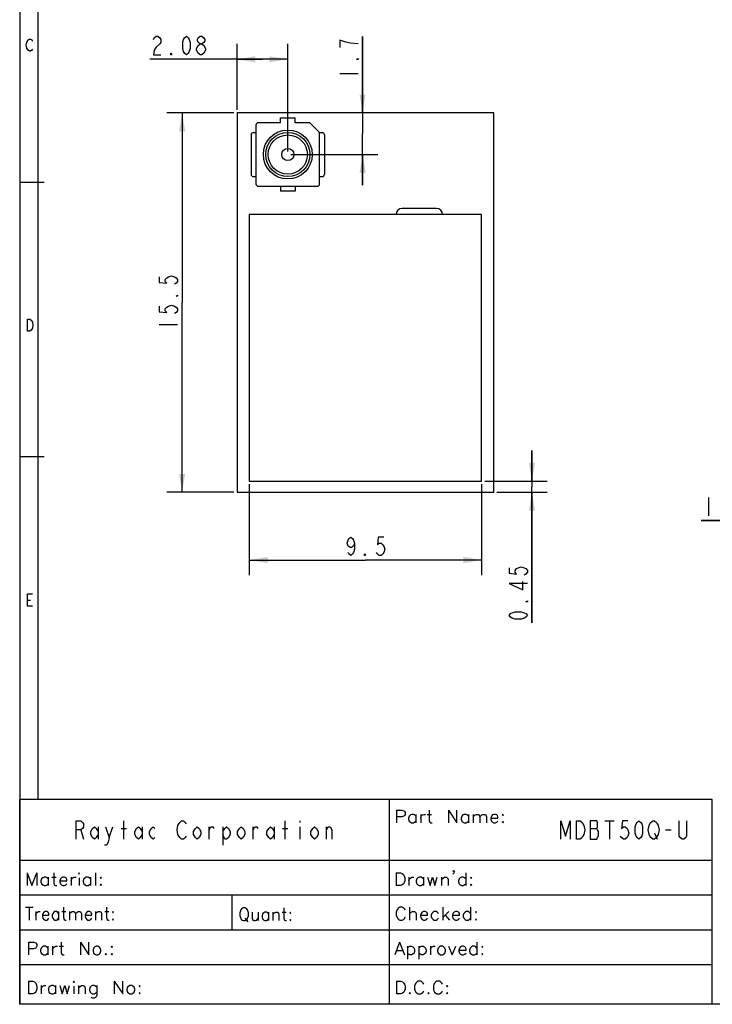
# Model space of a CAD drawing. Header units: millimetres. Extents: x 0 to 189, y 4 to 276.
# Tile 1 of 6: x 0 to 113, y 4 to 165. Entities that reach past the tile are written whole.
import ezdxf

# ---------------------------------------------------------------- set-up
doc = ezdxf.new("R2010")
doc.units = ezdxf.units.MM
doc.header["$LTSCALE"] = 19.36
doc.layers.get('0').update_dxf_attribs({"linetype": 'CONTINUOUS'})

# ---------------------------------------------------------------- blocks, each defined once
blk = doc.blocks.new('_FILLED')
at = {"color": 0, "linetype": 'ByBlock'}
blk.add_solid([(0, 0), (-1, 0.167), (-1, -0.167)], dxfattribs=at)

msp = doc.modelspace()

# ---------------------------------------------------------------- linework, layer by layer
at = {"color": 0, "linetype": 'Continuous'}
for p, q in [((0, 275.55), (0, 3.65)), ((2.98, 272.57), (2.98, 37.14)), ((1.08, 160.46), (1.18, 160.96)), ((1.18, 160.96), (1.38, 161.29)), ((1.38, 161.29), (1.58, 161.45)), ((1.58, 161.45), (1.77, 161.45)), ((1.77, 161.45), (1.97, 161.29)), ((1.97, 161.29), (2.07, 161.12)), ((21.86, 161.39), (22.01, 161.64)), ((22.01, 161.64), (22.31, 161.89)), ((22.31, 161.89), (22.61, 161.89)), ((22.61, 161.89), (22.91, 161.64)), ((22.91, 161.64), (23.06, 161.39)), ((23.06, 161.39), (23.06, 160.89)), ((26.66, 160.89), (26.81, 161.39)), ((26.81, 161.39), (26.96, 161.64)), ((26.96, 161.64), (27.26, 161.89)), ((27.26, 161.89), (27.56, 161.64)), ((27.56, 161.64), (27.71, 161.39)), ((27.71, 161.39), (27.86, 160.89)), ((29.06, 161.39), (29.21, 161.64)), ((29.06, 161.14), (29.06, 161.39)), ((29.21, 160.89), (29.06, 161.14)), ((29.21, 161.64), (29.51, 161.89)), ((29.51, 161.89), (29.81, 161.89)), ((29.81, 161.89), (30.11, 161.64)), ((30.11, 161.64), (30.26, 161.39)), ((30.26, 161.14), (30.11, 160.89)), ((30.26, 161.39), (30.26, 161.14)), ((52.34, 161.24), (52.34, 160.04)), ((53.34, 160.94), (52.34, 161.24)), ((56.09, 149.37), (56.09, 161.84)), ((56.09, 161.84), (56.09, 145.97)), ((1.18, 159.97), (1.08, 160.46)), ((1.38, 159.64), (1.18, 159.97)), ((1.58, 159.47), (1.38, 159.64)), ((1.77, 159.47), (1.58, 159.47)), ((1.97, 159.64), (1.77, 159.47)), ((2.07, 159.8), (1.97, 159.64)), ((22.01, 159.64), (21.86, 158.89)), ((22.31, 160.14), (22.01, 159.64)), ((22.91, 160.64), (22.31, 160.14)), ((23.06, 160.89), (22.91, 160.64)), ((26.66, 159.89), (26.66, 160.89)), ((26.81, 159.39), (26.66, 159.89)), ((26.96, 159.14), (26.81, 159.39)), ((27.71, 159.39), (27.56, 159.14)), ((27.86, 159.89), (27.71, 159.39)), ((27.86, 160.89), (27.86, 159.89)), ((28.91, 159.89), (29.21, 160.39)), ((28.91, 159.64), (28.91, 159.89)), ((29.21, 159.14), (28.91, 159.64)), ((29.51, 160.64), (29.21, 160.89)), ((29.21, 160.39), (29.51, 160.64)), ((29.51, 160.64), (29.81, 160.64)), ((30.11, 160.89), (29.81, 160.64)), ((29.81, 160.64), (30.11, 160.39)), ((30.11, 160.39), (30.41, 159.89)), ((30.41, 159.64), (30.11, 159.14)), ((30.41, 159.89), (30.41, 159.64)), ((35.55, 149.87), (35.55, 160.64)), ((43.85, 143.07), (43.85, 160.64)), ((54.09, 160.79), (53.34, 160.94)), ((55.34, 160.64), (54.09, 160.79)), ((39.7, 158.14), (21.26, 158.14)), ((21.86, 158.89), (23.06, 158.89)), ((24.71, 158.89), (24.71, 159.14)), ((24.71, 159.14), (24.86, 158.89)), ((24.86, 158.89), (24.71, 158.89)), ((27.26, 158.89), (26.96, 159.14)), ((27.56, 159.14), (27.26, 158.89)), ((29.51, 158.89), (29.21, 159.14)), ((29.81, 158.89), (29.51, 158.89)), ((30.11, 159.14), (29.81, 158.89)), ((35.55, 158.14), (39.7, 158.14)), ((43.85, 158.14), (39.7, 158.14)), ((55.09, 158.09), (55.34, 158.24)), ((55.34, 158.09), (55.09, 158.09)), ((55.34, 158.24), (55.34, 158.09)), ((52.34, 155.84), (55.34, 155.84)), ((35.05, 149.37), (24.07, 149.37)), ((26.57, 149.37), (26.57, 118.37)), ((35.55, 149.37), (35.55, 87.37)), ((77.55, 149.37), (35.55, 149.37)), ((42.65, 147.77), (42.65, 148.57)), ((42.65, 148.57), (45.05, 148.57)), ((45.05, 147.77), (45.05, 148.57)), ((77.55, 87.37), (77.55, 149.37)), ((38.65, 147.37), (38.65, 137.77)), ((42.65, 147.77), (39.05, 147.77)), ((47.45, 147.77), (45.05, 147.77)), ((49.05, 146.17), (47.45, 147.77)), ((37.85, 145.77), (37.85, 139.37)), ((38.25, 146.17), (38.65, 146.17)), ((49.05, 137.77), (49.05, 146.17)), ((49.05, 146.17), (49.45, 146.17)), ((49.85, 145.77), (49.85, 139.37)), ((56.09, 137.57), (56.09, 145.97)), ((44.35, 142.57), (58.59, 142.57)), ((56.09, 142.57), (56.09, 137.57)), ((38.25, 138.97), (38.65, 138.97)), ((49.05, 138.97), (49.45, 138.97)), ((3.98, 138.01), (0, 138.01)), ((39.05, 137.37), (48.65, 137.37)), ((42.65, 137.37), (42.65, 136.57)), ((45.05, 137.37), (45.05, 136.57)), ((45.05, 136.57), (42.65, 136.57)), ((68.15, 133.77), (62.55, 133.77)), ((37.55, 132.77), (37.55, 89.17)), ((75.55, 132.77), (37.55, 132.77)), ((75.55, 89.17), (75.55, 132.77)), ((22.82, 122.57), (22.82, 121.67)), ((23.82, 122.12), (24.07, 122.42)), ((24.07, 122.42), (24.32, 122.57)), ((24.32, 122.57), (24.82, 122.72)), ((24.82, 122.72), (25.32, 122.57)), ((25.32, 122.57), (25.57, 122.42)), ((25.57, 122.42), (25.82, 122.12)), ((22.82, 121.67), (24.07, 121.52)), ((23.82, 121.82), (23.82, 122.12)), ((24.07, 121.52), (23.82, 121.82)), ((25.57, 121.52), (25.32, 121.37)), ((25.82, 121.82), (25.57, 121.52)), ((25.82, 122.12), (25.82, 121.82)), ((25.57, 119.42), (25.82, 119.57)), ((25.82, 119.42), (25.57, 119.42)), ((25.82, 119.57), (25.82, 119.42)), ((22.82, 117.77), (22.82, 116.87)), ((23.82, 117.32), (24.07, 117.62)), ((24.07, 117.62), (24.32, 117.77)), ((24.32, 117.77), (24.82, 117.92)), ((24.82, 117.92), (25.32, 117.77)), ((25.32, 117.77), (25.57, 117.62)), ((25.57, 117.62), (25.82, 117.32)), ((26.57, 87.37), (26.57, 118.37)), ((22.82, 116.87), (24.07, 116.72)), ((23.82, 117.02), (23.82, 117.32)), ((24.07, 116.72), (23.82, 117.02)), ((25.57, 116.72), (25.32, 116.57)), ((25.82, 117.02), (25.57, 116.72)), ((25.82, 117.32), (25.82, 117.02)), ((1.28, 113.7), (1.28, 115.68)), ((1.28, 115.68), (1.67, 115.68)), ((1.67, 115.68), (1.87, 115.51)), ((1.87, 115.51), (2.07, 115.18)), ((2.07, 115.18), (2.17, 114.69)), ((2.17, 114.69), (2.07, 114.19)), ((22.82, 114.77), (25.82, 114.77)), ((1.67, 113.7), (1.28, 113.7)), ((1.87, 113.86), (1.67, 113.7)), ((2.07, 114.19), (1.87, 113.86)), ((83.78, 89.17), (83.78, 94.17)), ((83.78, 94.17), (83.78, 88.27)), ((3.98, 93.16), (0, 93.16)), ((37.55, 89.17), (75.55, 89.17)), ((37.55, 88.67), (37.55, 73.78)), ((75.55, 88.67), (75.55, 73.78)), ((76.05, 89.17), (86.28, 89.17)), ((35.05, 87.37), (24.07, 87.37)), ((35.55, 87.37), (77.55, 87.37)), ((78.05, 87.37), (86.28, 87.37)), ((83.78, 66.02), (83.78, 88.27)), ((83.78, 87.37), (83.78, 66.02)), ((112.66, 86.51), (112.66, 83.51)), ((126.11, 82.76), (111.46, 82.76)), ((111.46, 82.76), (128.51, 82.76)), ((53.55, 79.03), (53.7, 79.53)), ((53.7, 78.53), (53.55, 79.03)), ((53.7, 79.53), (53.85, 79.78)), ((53.85, 79.78), (54.15, 80.03)), ((54.15, 80.03), (54.45, 79.78)), ((54.45, 79.78), (54.6, 79.53)), ((54.6, 79.53), (54.75, 79.03)), ((54.75, 79.03), (54.6, 78.53)), ((54.75, 79.03), (54.75, 78.03)), ((58.65, 80.03), (58.5, 78.78)), ((58.5, 78.78), (58.8, 79.03)), ((59.55, 80.03), (58.65, 80.03)), ((58.8, 79.03), (59.1, 79.03)), ((59.1, 79.03), (59.4, 78.78)), ((54.15, 78.28), (53.7, 78.53)), ((53.85, 77.28), (53.7, 77.53)), ((54.15, 77.03), (53.85, 77.28)), ((54.6, 78.53), (54.15, 78.28)), ((54.45, 77.28), (54.15, 77.03)), ((54.6, 77.53), (54.45, 77.28)), ((54.75, 78.03), (54.6, 77.53)), ((56.4, 77.03), (56.4, 77.28)), ((56.4, 77.28), (56.55, 77.03)), ((58.5, 77.28), (58.35, 77.53)), ((58.8, 77.03), (58.5, 77.28)), ((59.4, 77.28), (59.1, 77.03)), ((59.4, 78.78), (59.55, 78.53)), ((59.55, 77.53), (59.4, 77.28)), ((59.55, 78.53), (59.7, 78.03)), ((59.7, 78.03), (59.55, 77.53)), ((37.55, 76.28), (56.55, 76.28)), ((56.55, 77.03), (56.4, 77.03)), ((75.55, 76.28), (56.55, 76.28)), ((59.1, 77.03), (58.8, 77.03)), ((80.03, 75.02), (80.03, 74.12)), ((80.03, 74.12), (81.28, 73.97)), ((81.03, 74.57), (81.28, 74.87)), ((81.03, 74.27), (81.03, 74.57)), ((81.28, 73.97), (81.03, 74.27)), ((81.28, 74.87), (81.53, 75.02)), ((81.53, 75.02), (82.03, 75.17)), ((82.03, 75.17), (82.53, 75.02)), ((82.53, 75.02), (82.78, 74.87)), ((82.78, 74.87), (83.03, 74.57)), ((83.03, 74.27), (82.78, 73.97)), ((83.03, 74.57), (83.03, 74.27)), ((83.03, 72.47), (80.03, 72.47)), ((80.03, 72.47), (82.28, 71.42)), ((82.28, 71.42), (82.28, 72.77)), ((82.78, 73.97), (82.53, 73.82)), ((1.28, 68.75), (1.28, 70.73)), ((1.28, 70.73), (2.07, 70.73)), ((1.28, 69.74), (1.77, 69.74)), ((82.78, 69.47), (83.03, 69.62)), ((83.03, 69.47), (82.78, 69.47)), ((83.03, 69.62), (83.03, 69.47)), ((2.07, 68.75), (1.28, 68.75)), ((80.28, 67.52), (80.53, 67.67)), ((80.53, 67.67), (81.03, 67.82)), ((81.03, 67.82), (82.03, 67.82)), ((82.03, 67.82), (82.53, 67.67)), ((82.53, 67.67), (82.78, 67.52)), ((80.03, 67.22), (80.28, 67.52)), ((80.28, 66.92), (80.03, 67.22)), ((80.53, 66.77), (80.28, 66.92)), ((81.03, 66.62), (80.53, 66.77)), ((82.03, 66.62), (81.03, 66.62)), ((82.53, 66.77), (82.03, 66.62)), ((82.78, 66.92), (82.53, 66.77)), ((82.78, 67.52), (83.03, 67.22)), ((83.03, 67.22), (82.78, 66.92)), ((113.28, 37.13), (0, 37.13)), ((0, 3.65), (0, 37.13)), ((60.46, 3.65), (60.46, 37.13)), ((113.28, 3.65), (113.28, 37.13)), ((61.63, 35.39), (62.52, 35.39)), ((61.63, 35.39), (61.63, 33.31)), ((62.52, 34.3), (61.63, 34.3)), ((62.52, 35.39), (62.82, 35.29)), ((62.82, 34.4), (62.52, 34.3)), ((62.82, 35.29), (62.92, 35.19)), ((62.92, 34.5), (62.82, 34.4)), ((62.92, 35.19), (63.02, 34.99)), ((63.02, 34.69), (62.92, 34.5)), ((63.02, 34.99), (63.02, 34.69)), ((63.71, 34.4), (63.61, 34.1)), ((63.61, 34.1), (63.61, 33.9)), ((63.61, 33.9), (63.71, 33.61)), ((63.91, 34.6), (63.71, 34.4)), ((64.1, 34.69), (63.91, 34.6)), ((64.4, 34.69), (64.1, 34.69)), ((64.6, 34.6), (64.4, 34.69)), ((64.8, 34.4), (64.6, 34.6)), ((64.8, 34.69), (64.8, 33.31)), ((65.59, 34.69), (65.59, 33.31)), ((65.59, 34.1), (65.68, 34.4)), ((65.68, 34.4), (65.88, 34.6)), ((65.88, 34.6), (66.08, 34.69)), ((66.08, 34.69), (66.37, 34.69)), ((66.67, 34.69), (67.36, 34.69)), ((66.97, 35.39), (66.97, 33.71)), ((70.13, 35.39), (71.51, 33.31)), ((70.13, 35.39), (70.13, 33.31)), ((71.51, 33.31), (71.51, 35.39)), ((72.31, 34.4), (72.21, 34.1)), ((72.21, 34.1), (72.21, 33.9)), ((72.21, 33.9), (72.31, 33.61)), ((72.5, 34.6), (72.31, 34.4)), ((72.7, 34.69), (72.5, 34.6)), ((73, 34.69), (72.7, 34.69)), ((73.2, 34.6), (73, 34.69)), ((73.39, 34.4), (73.2, 34.6)), ((73.39, 34.69), (73.39, 33.31)), ((74.18, 34.69), (74.18, 33.31)), ((74.18, 34.3), (74.48, 34.6)), ((74.48, 34.6), (74.68, 34.69)), ((74.68, 34.69), (74.97, 34.69)), ((74.97, 34.69), (75.17, 34.6)), ((75.17, 34.6), (75.27, 34.3)), ((75.27, 34.3), (75.57, 34.6)), ((75.27, 34.3), (75.27, 33.31)), ((75.57, 34.6), (75.76, 34.69)), ((75.76, 34.69), (76.06, 34.69)), ((76.06, 34.69), (76.26, 34.6)), ((76.26, 34.6), (76.36, 34.3)), ((76.36, 34.3), (76.36, 33.31)), ((77.15, 34.4), (77.05, 34.1)), ((77.05, 34.1), (78.23, 34.1)), ((77.05, 34.1), (77.05, 33.9)), ((77.05, 33.9), (77.15, 33.61)), ((77.35, 34.6), (77.15, 34.4)), ((77.54, 34.69), (77.35, 34.6)), ((77.84, 34.69), (77.54, 34.69)), ((78.04, 34.6), (77.84, 34.69)), ((78.14, 34.5), (78.04, 34.6)), ((78.23, 34.3), (78.14, 34.5)), ((78.23, 34.1), (78.23, 34.3)), ((79.02, 34.69), (78.93, 34.6)), ((78.93, 34.6), (79.02, 34.5)), ((79.12, 34.6), (79.02, 34.69)), ((79.02, 34.5), (79.12, 34.6)), ((9.23, 30.65), (9.23, 33.65)), ((9.23, 33.65), (9.98, 33.65)), ((9.98, 33.65), (10.28, 33.4)), ((10.28, 32.4), (9.98, 32.15)), ((10.28, 33.4), (10.43, 33.15)), ((10.43, 32.65), (10.28, 32.4)), ((10.43, 33.15), (10.43, 32.65)), ((11.63, 31.9), (11.93, 32.4)), ((11.93, 32.4), (12.23, 32.65)), ((12.23, 32.65), (12.53, 32.4)), ((12.53, 32.4), (12.83, 31.9)), ((12.83, 32.65), (12.83, 30.65)), ((14.03, 32.65), (14.63, 30.9)), ((14.63, 30.9), (15.23, 32.65)), ((16.58, 32.4), (17.48, 32.4)), ((17.03, 30.65), (17.03, 33.65)), ((18.83, 31.9), (19.13, 32.4)), ((19.13, 32.4), (19.43, 32.65)), ((19.43, 32.65), (19.73, 32.4)), ((19.73, 32.4), (20.03, 31.9)), ((20.03, 32.65), (20.03, 30.65)), ((21.23, 31.9), (21.53, 32.4)), ((21.53, 32.4), (21.83, 32.65)), ((21.83, 32.65), (22.13, 32.4)), ((25.73, 32.15), (25.88, 32.9)), ((25.88, 32.9), (26.03, 33.15)), ((26.03, 33.15), (26.18, 33.4)), ((26.18, 33.4), (26.48, 33.65)), ((26.48, 33.65), (26.78, 33.65)), ((26.78, 33.65), (27.08, 33.4)), ((27.08, 33.4), (27.23, 33.15)), ((28.43, 31.9), (28.73, 32.4)), ((28.73, 32.4), (29.03, 32.65)), ((29.03, 32.65), (29.33, 32.4)), ((29.33, 32.4), (29.63, 31.9)), ((30.98, 30.65), (30.98, 32.65)), ((30.98, 32.15), (31.28, 32.65)), ((31.28, 32.65), (31.58, 32.65)), ((31.58, 32.65), (31.73, 32.4)), ((33.23, 32.65), (33.23, 29.65)), ((33.23, 31.9), (33.53, 32.4)), ((33.53, 32.4), (33.83, 32.65)), ((33.83, 32.65), (34.13, 32.4)), ((34.13, 32.4), (34.43, 31.9)), ((35.63, 31.9), (35.93, 32.4)), ((35.93, 32.4), (36.23, 32.65)), ((36.23, 32.65), (36.53, 32.4)), ((36.53, 32.4), (36.83, 31.9)), ((38.18, 30.65), (38.18, 32.65)), ((38.18, 32.15), (38.48, 32.65)), ((38.48, 32.65), (38.78, 32.65)), ((38.78, 32.65), (38.93, 32.4)), ((40.43, 31.9), (40.73, 32.4)), ((40.73, 32.4), (41.03, 32.65)), ((41.03, 32.65), (41.33, 32.4)), ((41.33, 32.4), (41.63, 31.9)), ((41.63, 32.65), (41.63, 30.65)), ((42.98, 32.4), (43.88, 32.4)), ((43.43, 30.65), (43.43, 33.65)), ((45.83, 33.65), (45.83, 33.4)), ((45.83, 32.65), (45.83, 30.65)), ((47.63, 31.9), (47.93, 32.4)), ((47.93, 32.4), (48.23, 32.65)), ((48.23, 32.65), (48.53, 32.4)), ((48.53, 32.4), (48.83, 31.9)), ((50.18, 30.65), (50.18, 32.65)), ((50.18, 32.15), (50.48, 32.65)), ((50.48, 32.65), (50.78, 32.65)), ((50.78, 32.65), (51.08, 32.15)), ((63.71, 33.61), (63.91, 33.41)), ((63.91, 33.41), (64.1, 33.31)), ((64.1, 33.31), (64.4, 33.31)), ((64.4, 33.31), (64.6, 33.41)), ((64.6, 33.41), (64.8, 33.61)), ((66.97, 33.71), (67.07, 33.41)), ((67.07, 33.41), (67.27, 33.31)), ((67.27, 33.31), (67.46, 33.31)), ((72.31, 33.61), (72.5, 33.41)), ((72.5, 33.41), (72.7, 33.31)), ((72.7, 33.31), (73, 33.31)), ((73, 33.31), (73.2, 33.41)), ((73.2, 33.41), (73.39, 33.61)), ((77.15, 33.61), (77.35, 33.41)), ((77.35, 33.41), (77.54, 33.31)), ((77.54, 33.31), (77.84, 33.31)), ((77.84, 33.31), (78.04, 33.41)), ((78.04, 33.41), (78.23, 33.61)), ((79.02, 33.51), (78.93, 33.41)), ((78.93, 33.41), (79.02, 33.31)), ((79.12, 33.41), (79.02, 33.51)), ((79.02, 33.31), (79.12, 33.41)), ((88.53, 30.65), (88.53, 33.65)), ((88.53, 33.65), (89.28, 31.15)), ((89.28, 31.15), (90.03, 33.65)), ((90.03, 33.65), (90.03, 30.65)), ((91.08, 33.65), (91.68, 33.65)), ((91.08, 30.65), (91.08, 33.65)), ((91.68, 33.65), (91.98, 33.4)), ((91.98, 33.4), (92.13, 33.15)), ((92.13, 33.15), (92.28, 32.9)), ((92.28, 32.9), (92.43, 32.15)), ((93.33, 33.65), (93.33, 30.65)), ((94.38, 33.65), (93.33, 33.65)), ((93.33, 32.4), (94.38, 32.4)), ((94.53, 33.4), (94.38, 33.65)), ((94.38, 32.4), (94.53, 32.65)), ((94.53, 32.15), (94.38, 32.4)), ((94.53, 32.65), (94.53, 33.4)), ((95.73, 33.65), (97.23, 33.65)), ((96.48, 33.65), (96.48, 30.65)), ((98.58, 33.65), (98.43, 32.4)), ((98.43, 32.4), (98.73, 32.65)), ((99.48, 33.65), (98.58, 33.65)), ((98.73, 32.65), (99.03, 32.65)), ((99.03, 32.65), (99.33, 32.4)), ((99.33, 32.4), (99.48, 32.15)), ((100.68, 32.65), (100.83, 33.15)), ((100.68, 31.65), (100.68, 32.65)), ((100.83, 33.15), (100.98, 33.4)), ((100.98, 33.4), (101.28, 33.65)), ((101.28, 33.65), (101.58, 33.4)), ((101.58, 33.4), (101.73, 33.15)), ((101.73, 33.15), (101.88, 32.65)), ((101.88, 32.65), (101.88, 31.65)), ((102.78, 32.15), (102.93, 32.9)), ((102.93, 32.9), (103.08, 33.15)), ((103.08, 33.15), (103.23, 33.4)), ((103.23, 33.4), (103.53, 33.65)), ((103.53, 33.65), (103.83, 33.65)), ((103.83, 33.65), (104.13, 33.4)), ((104.13, 33.4), (104.28, 33.15)), ((104.28, 33.15), (104.43, 32.9)), ((104.43, 32.9), (104.58, 32.15)), ((107.88, 31.15), (107.88, 33.65)), ((109.08, 33.65), (109.08, 31.15)), ((9.98, 32.15), (9.23, 32.15)), ((9.98, 32.15), (10.43, 30.65)), ((11.63, 31.4), (11.63, 31.9)), ((11.93, 30.9), (11.63, 31.4)), ((12.23, 30.65), (11.93, 30.9)), ((12.53, 30.9), (12.23, 30.65)), ((12.83, 31.4), (12.53, 30.9)), ((14.63, 30.9), (14.48, 30.15)), ((18.83, 31.4), (18.83, 31.9)), ((19.13, 30.9), (18.83, 31.4)), ((19.43, 30.65), (19.13, 30.9)), ((19.73, 30.9), (19.43, 30.65)), ((20.03, 31.4), (19.73, 30.9)), ((21.23, 31.4), (21.23, 31.9)), ((21.53, 30.9), (21.23, 31.4)), ((21.83, 30.65), (21.53, 30.9)), ((22.13, 30.9), (21.83, 30.65)), ((25.88, 31.4), (25.73, 32.15)), ((26.03, 31.15), (25.88, 31.4)), ((26.18, 30.9), (26.03, 31.15)), ((26.48, 30.65), (26.18, 30.9)), ((26.78, 30.65), (26.48, 30.65)), ((27.08, 30.9), (26.78, 30.65)), ((27.23, 31.15), (27.08, 30.9)), ((28.43, 31.4), (28.43, 31.9)), ((28.73, 30.9), (28.43, 31.4)), ((29.03, 30.65), (28.73, 30.9)), ((29.33, 30.9), (29.03, 30.65)), ((29.63, 31.4), (29.33, 30.9)), ((29.63, 31.9), (29.63, 31.4)), ((33.53, 30.65), (33.23, 31.4)), ((33.83, 30.65), (33.53, 30.65)), ((34.13, 30.9), (33.83, 30.65)), ((34.43, 31.4), (34.13, 30.9)), ((34.43, 31.9), (34.43, 31.4)), ((35.63, 31.4), (35.63, 31.9)), ((35.93, 30.9), (35.63, 31.4)), ((36.23, 30.65), (35.93, 30.9)), ((36.53, 30.9), (36.23, 30.65)), ((36.83, 31.4), (36.53, 30.9)), ((36.83, 31.9), (36.83, 31.4)), ((40.43, 31.4), (40.43, 31.9)), ((40.73, 30.9), (40.43, 31.4)), ((41.03, 30.65), (40.73, 30.9)), ((41.33, 30.9), (41.03, 30.65)), ((41.63, 31.4), (41.33, 30.9)), ((47.63, 31.4), (47.63, 31.9)), ((47.93, 30.9), (47.63, 31.4)), ((48.23, 30.65), (47.93, 30.9)), ((48.53, 30.9), (48.23, 30.65)), ((48.83, 31.4), (48.53, 30.9)), ((48.83, 31.9), (48.83, 31.4)), ((51.08, 32.15), (51.08, 30.65)), ((91.68, 30.65), (91.08, 30.65)), ((91.98, 30.9), (91.68, 30.65)), ((92.13, 31.15), (91.98, 30.9)), ((92.28, 31.4), (92.13, 31.15)), ((92.43, 32.15), (92.28, 31.4)), ((93.33, 30.65), (94.38, 30.65)), ((94.38, 30.65), (94.53, 30.9)), ((94.68, 31.9), (94.53, 32.15)), ((94.53, 30.9), (94.68, 31.15)), ((94.68, 31.15), (94.68, 31.9)), ((98.43, 30.9), (98.28, 31.15)), ((98.73, 30.65), (98.43, 30.9)), ((99.03, 30.65), (98.73, 30.65)), ((99.33, 30.9), (99.03, 30.65)), ((99.48, 31.15), (99.33, 30.9)), ((99.48, 32.15), (99.63, 31.65)), ((99.63, 31.65), (99.48, 31.15)), ((100.83, 31.15), (100.68, 31.65)), ((100.98, 30.9), (100.83, 31.15)), ((101.28, 30.65), (100.98, 30.9)), ((101.58, 30.9), (101.28, 30.65)), ((101.73, 31.15), (101.58, 30.9)), ((101.88, 31.65), (101.73, 31.15)), ((102.93, 31.4), (102.78, 32.15)), ((103.08, 31.15), (102.93, 31.4)), ((103.23, 30.9), (103.08, 31.15)), ((103.53, 30.65), (103.23, 30.9)), ((103.83, 30.65), (103.53, 30.65)), ((103.83, 31.65), (104.28, 30.65)), ((104.13, 30.9), (103.83, 30.65)), ((104.28, 31.15), (104.13, 30.9)), ((104.43, 31.4), (104.28, 31.15)), ((104.58, 32.15), (104.43, 31.4)), ((105.63, 32.15), (106.53, 32.15)), ((108.03, 30.9), (107.88, 31.15)), ((108.33, 30.65), (108.03, 30.9)), ((108.63, 30.65), (108.33, 30.65)), ((108.93, 30.9), (108.63, 30.65)), ((109.08, 31.15), (108.93, 30.9)), ((14.18, 29.65), (13.88, 29.65)), ((14.48, 30.15), (14.18, 29.65)), ((113.28, 27.16), (0, 27.16)), ((1.21, 25.15), (2, 23.07)), ((1.21, 25.15), (1.21, 23.07)), ((2, 23.07), (2.79, 25.15)), ((2.79, 25.15), (2.79, 23.07)), ((3.59, 24.15), (3.48, 23.86)), ((3.78, 24.35), (3.59, 24.15)), ((3.98, 24.46), (3.78, 24.35)), ((4.28, 24.46), (3.98, 24.46)), ((4.47, 24.35), (4.28, 24.46)), ((4.67, 24.15), (4.47, 24.35)), ((4.67, 24.46), (4.67, 23.07)), ((5.26, 24.46), (5.96, 24.46)), ((5.56, 25.15), (5.56, 23.46)), ((6.65, 24.15), (6.55, 23.86)), ((6.84, 24.35), (6.65, 24.15)), ((7.04, 24.46), (6.84, 24.35)), ((7.34, 24.46), (7.04, 24.46)), ((7.53, 24.35), (7.34, 24.46)), ((7.63, 24.25), (7.53, 24.35)), ((7.73, 24.06), (7.63, 24.25)), ((8.43, 24.46), (8.43, 23.07)), ((8.43, 23.86), (8.53, 24.15)), ((8.53, 24.15), (8.72, 24.35)), ((8.72, 24.35), (8.92, 24.46)), ((8.92, 24.46), (9.22, 24.46)), ((9.71, 25.15), (9.61, 25.05)), ((9.61, 25.05), (9.71, 24.95)), ((9.81, 25.05), (9.71, 25.15)), ((9.71, 24.95), (9.81, 25.05)), ((9.71, 24.35), (9.71, 23.07)), ((10.5, 24.15), (10.4, 23.86)), ((10.7, 24.35), (10.5, 24.15)), ((10.9, 24.46), (10.7, 24.35)), ((11.19, 24.46), (10.9, 24.46)), ((11.39, 24.35), (11.19, 24.46)), ((11.59, 24.15), (11.39, 24.35)), ((11.59, 24.46), (11.59, 23.07)), ((12.38, 25.15), (12.38, 23.07)), ((13.27, 24.46), (13.17, 24.35)), ((13.17, 24.35), (13.27, 24.25)), ((13.37, 24.35), (13.27, 24.46)), ((13.27, 24.25), (13.37, 24.35)), ((61.58, 25.14), (62.28, 25.14)), ((61.58, 25.14), (61.58, 23.07)), ((62.28, 25.14), (62.57, 25.04)), ((62.57, 25.04), (62.77, 24.85)), ((62.77, 24.85), (62.87, 24.65)), ((62.87, 24.65), (62.97, 24.35)), ((62.97, 24.35), (62.97, 23.86)), ((63.66, 24.45), (63.66, 23.07)), ((63.66, 23.86), (63.76, 24.15)), ((63.76, 24.15), (63.96, 24.35)), ((63.96, 24.35), (64.15, 24.45)), ((64.15, 24.45), (64.45, 24.45)), ((64.94, 24.15), (64.84, 23.86)), ((65.14, 24.35), (64.94, 24.15)), ((65.34, 24.45), (65.14, 24.35)), ((65.64, 24.45), (65.34, 24.45)), ((65.83, 24.35), (65.64, 24.45)), ((66.03, 24.15), (65.83, 24.35)), ((66.03, 24.45), (66.03, 23.07)), ((66.72, 24.45), (67.12, 23.07)), ((67.12, 23.07), (67.51, 24.45)), ((67.51, 24.45), (67.91, 23.07)), ((67.91, 23.07), (68.3, 24.45)), ((69, 24.45), (69, 23.07)), ((69, 24.06), (69.29, 24.35)), ((69.29, 24.35), (69.49, 24.45)), ((69.49, 24.45), (69.79, 24.45)), ((69.79, 24.45), (69.98, 24.35)), ((69.98, 24.35), (70.08, 24.06)), ((70.87, 25.44), (70.97, 25.54)), ((70.97, 25.34), (70.87, 25.44)), ((70.97, 25.04), (70.87, 24.94)), ((70.97, 25.54), (71.07, 25.44)), ((71.07, 25.44), (70.97, 25.34)), ((71.07, 25.24), (70.97, 25.04)), ((71.07, 25.44), (71.07, 25.24)), ((71.86, 24.15), (71.76, 23.86)), ((72.06, 24.35), (71.86, 24.15)), ((72.26, 24.45), (72.06, 24.35)), ((72.55, 24.45), (72.26, 24.45)), ((72.75, 24.35), (72.55, 24.45)), ((72.95, 24.15), (72.75, 24.35)), ((72.95, 25.14), (72.95, 23.07)), ((73.84, 24.45), (73.74, 24.35)), ((73.74, 24.35), (73.84, 24.25)), ((73.94, 24.35), (73.84, 24.45)), ((73.84, 24.25), (73.94, 24.35)), ((3.48, 23.86), (3.48, 23.66)), ((3.48, 23.66), (3.59, 23.37)), ((3.59, 23.37), (3.78, 23.17)), ((3.78, 23.17), (3.98, 23.07)), ((3.98, 23.07), (4.28, 23.07)), ((4.28, 23.07), (4.47, 23.17)), ((4.47, 23.17), (4.67, 23.37)), ((5.56, 23.46), (5.66, 23.17)), ((5.66, 23.17), (5.85, 23.07)), ((5.85, 23.07), (6.06, 23.07)), ((6.55, 23.86), (7.73, 23.86)), ((6.55, 23.86), (6.55, 23.66)), ((6.55, 23.66), (6.65, 23.37)), ((6.65, 23.37), (6.84, 23.17)), ((6.84, 23.17), (7.04, 23.07)), ((7.04, 23.07), (7.34, 23.07)), ((7.34, 23.07), (7.53, 23.17)), ((7.53, 23.17), (7.73, 23.37)), ((7.73, 23.86), (7.73, 24.06)), ((10.4, 23.86), (10.4, 23.66)), ((10.4, 23.66), (10.5, 23.37)), ((10.5, 23.37), (10.7, 23.17)), ((10.7, 23.17), (10.9, 23.07)), ((10.9, 23.07), (11.19, 23.07)), ((11.19, 23.07), (11.39, 23.17)), ((11.39, 23.17), (11.59, 23.37)), ((13.27, 23.27), (13.17, 23.17)), ((13.17, 23.17), (13.27, 23.07)), ((13.37, 23.17), (13.27, 23.27)), ((13.27, 23.07), (13.37, 23.17)), ((62.28, 23.07), (61.58, 23.07)), ((62.57, 23.17), (62.28, 23.07)), ((62.77, 23.36), (62.57, 23.17)), ((62.87, 23.56), (62.77, 23.36)), ((62.97, 23.86), (62.87, 23.56)), ((64.84, 23.86), (64.84, 23.66)), ((64.84, 23.66), (64.94, 23.36)), ((64.94, 23.36), (65.14, 23.17)), ((65.14, 23.17), (65.34, 23.07)), ((65.34, 23.07), (65.64, 23.07)), ((65.64, 23.07), (65.83, 23.17)), ((65.83, 23.17), (66.03, 23.36)), ((70.08, 24.06), (70.08, 23.07)), ((71.76, 23.86), (71.76, 23.66)), ((71.76, 23.66), (71.86, 23.36)), ((71.86, 23.36), (72.06, 23.17)), ((72.06, 23.17), (72.26, 23.07)), ((72.26, 23.07), (72.55, 23.07)), ((72.55, 23.07), (72.75, 23.17)), ((72.75, 23.17), (72.95, 23.36)), ((73.84, 23.27), (73.74, 23.17)), ((73.74, 23.17), (73.84, 23.07)), ((73.94, 23.17), (73.84, 23.27)), ((73.84, 23.07), (73.94, 23.17)), ((113.28, 21.48), (0, 21.48)), ((34.73, 15.8), (34.73, 21.48)), ((113.28, 21.49), (69.46, 21.49)), ((0.95, 19.51), (2.19, 19.51)), ((1.57, 19.51), (1.57, 17.43)), ((7.18, 19.51), (7.18, 17.83)), ((14.2, 19.51), (14.2, 17.83)), ((36.54, 19.41), (36.36, 19.31)), ((36.89, 19.41), (36.54, 19.41)), ((37.07, 19.31), (36.89, 19.41)), ((43.21, 19.41), (43.21, 17.73)), ((61.98, 19.41), (61.78, 19.22)), ((62.18, 19.51), (61.98, 19.41)), ((62.57, 19.51), (62.18, 19.51)), ((62.77, 19.41), (62.57, 19.51)), ((62.97, 19.22), (62.77, 19.41)), ((63.76, 19.51), (63.76, 17.43)), ((69.19, 19.51), (69.19, 17.43)), ((73.74, 19.51), (73.74, 17.43)), ((2.64, 18.82), (2.64, 17.43)), ((2.64, 18.23), (2.72, 18.52)), ((2.72, 18.52), (2.91, 18.72)), ((2.91, 18.72), (3.08, 18.82)), ((3.08, 18.82), (3.35, 18.82)), ((3.79, 18.52), (3.71, 18.23)), ((3.71, 18.23), (4.77, 18.23)), ((3.71, 18.23), (3.71, 18.03)), ((3.71, 18.03), (3.79, 17.73)), ((3.97, 18.72), (3.79, 18.52)), ((3.79, 17.73), (3.97, 17.53)), ((4.15, 18.82), (3.97, 18.72)), ((4.42, 18.82), (4.15, 18.82)), ((4.59, 18.72), (4.42, 18.82)), ((4.69, 18.62), (4.59, 18.72)), ((4.59, 17.53), (4.77, 17.73)), ((4.77, 18.43), (4.69, 18.62)), ((4.77, 18.23), (4.77, 18.43)), ((5.4, 18.52), (5.31, 18.23)), ((5.31, 18.23), (5.31, 18.03)), ((5.31, 18.03), (5.4, 17.73)), ((5.57, 18.72), (5.4, 18.52)), ((5.4, 17.73), (5.57, 17.53)), ((5.75, 18.82), (5.57, 18.72)), ((6.02, 18.82), (5.75, 18.82)), ((6.19, 18.72), (6.02, 18.82)), ((6.37, 18.52), (6.19, 18.72)), ((6.19, 17.53), (6.37, 17.73)), ((6.37, 18.82), (6.37, 17.43)), ((6.91, 18.82), (7.53, 18.82)), ((7.18, 17.83), (7.26, 17.53)), ((8.15, 18.82), (8.15, 17.43)), ((8.15, 18.43), (8.42, 18.72)), ((8.42, 18.72), (8.6, 18.82)), ((8.6, 18.82), (8.86, 18.82)), ((8.86, 18.82), (9.04, 18.72)), ((9.04, 18.72), (9.13, 18.43)), ((9.13, 18.43), (9.39, 18.72)), ((9.13, 18.43), (9.13, 17.43)), ((9.39, 18.72), (9.58, 18.82)), ((9.58, 18.82), (9.84, 18.82)), ((9.84, 18.82), (10.02, 18.72)), ((10.02, 18.72), (10.11, 18.43)), ((10.11, 18.43), (10.11, 17.43)), ((10.82, 18.52), (10.73, 18.23)), ((10.73, 18.23), (11.8, 18.23)), ((10.73, 18.23), (10.73, 18.03)), ((10.73, 18.03), (10.82, 17.73)), ((11, 18.72), (10.82, 18.52)), ((10.82, 17.73), (11, 17.53)), ((11.17, 18.82), (11, 18.72)), ((11.44, 18.82), (11.17, 18.82)), ((11.62, 18.72), (11.44, 18.82)), ((11.71, 18.62), (11.62, 18.72)), ((11.62, 17.53), (11.8, 17.73)), ((11.8, 18.43), (11.71, 18.62)), ((11.8, 18.23), (11.8, 18.43)), ((12.42, 18.82), (12.42, 17.43)), ((12.42, 18.43), (12.69, 18.72)), ((12.69, 18.72), (12.86, 18.82)), ((12.86, 18.82), (13.14, 18.82)), ((13.14, 18.82), (13.31, 18.72)), ((13.31, 18.72), (13.4, 18.43)), ((13.4, 18.43), (13.4, 17.43)), ((13.93, 18.82), (14.56, 18.82)), ((14.2, 17.83), (14.29, 17.53)), ((15.27, 18.82), (15.18, 18.72)), ((15.18, 18.72), (15.27, 18.62)), ((15.35, 18.72), (15.27, 18.82)), ((15.27, 18.62), (15.35, 18.72)), ((36.09, 18.92), (36, 18.62)), ((36, 18.62), (36, 18.13)), ((36, 18.13), (36.09, 17.83)), ((36.18, 19.12), (36.09, 18.92)), ((36.09, 17.83), (36.18, 17.63)), ((36.36, 19.31), (36.18, 19.12)), ((36.81, 17.73), (37.34, 17.14)), ((37.25, 19.12), (37.07, 19.31)), ((37.34, 18.92), (37.25, 19.12)), ((37.25, 17.63), (37.34, 17.83)), ((37.43, 18.62), (37.34, 18.92)), ((37.34, 17.83), (37.43, 18.13)), ((37.43, 18.13), (37.43, 18.62)), ((38.05, 18.72), (38.05, 17.73)), ((38.05, 17.73), (38.14, 17.43)), ((38.76, 17.43), (39.03, 17.73)), ((39.03, 18.72), (39.03, 17.34)), ((39.74, 18.42), (39.65, 18.13)), ((39.65, 18.13), (39.65, 17.93)), ((39.65, 17.93), (39.74, 17.63)), ((39.92, 18.62), (39.74, 18.42)), ((40.09, 18.72), (39.92, 18.62)), ((40.36, 18.72), (40.09, 18.72)), ((40.54, 18.62), (40.36, 18.72)), ((40.72, 18.42), (40.54, 18.62)), ((40.72, 18.72), (40.72, 17.34)), ((41.43, 18.72), (41.43, 17.34)), ((41.43, 18.32), (41.7, 18.62)), ((41.7, 18.62), (41.88, 18.72)), ((41.88, 18.72), (42.14, 18.72)), ((42.14, 18.72), (42.32, 18.62)), ((42.32, 18.62), (42.41, 18.32)), ((42.41, 18.32), (42.41, 17.34)), ((42.94, 18.72), (43.56, 18.72)), ((43.21, 17.73), (43.3, 17.43)), ((44.27, 18.72), (44.19, 18.62)), ((44.19, 18.62), (44.27, 18.52)), ((44.36, 18.62), (44.27, 18.72)), ((44.27, 18.52), (44.36, 18.62)), ((61.68, 19.02), (61.58, 18.72)), ((61.58, 18.72), (61.58, 18.23)), ((61.58, 18.23), (61.68, 17.93)), ((61.78, 19.22), (61.68, 19.02)), ((61.68, 17.93), (61.78, 17.73)), ((61.78, 17.73), (61.98, 17.53)), ((62.77, 17.53), (62.97, 17.73)), ((63.07, 19.02), (62.97, 19.22)), ((62.97, 17.73), (63.07, 17.93)), ((63.76, 18.42), (64.05, 18.72)), ((64.05, 18.72), (64.25, 18.82)), ((64.25, 18.82), (64.55, 18.82)), ((64.55, 18.82), (64.74, 18.72)), ((64.74, 18.72), (64.84, 18.42)), ((64.84, 18.42), (64.84, 17.43)), ((65.64, 18.52), (65.54, 18.23)), ((65.54, 18.23), (66.72, 18.23)), ((65.54, 18.23), (65.54, 18.03)), ((65.54, 18.03), (65.64, 17.73)), ((65.83, 18.72), (65.64, 18.52)), ((65.64, 17.73), (65.83, 17.53)), ((66.03, 18.82), (65.83, 18.72)), ((66.33, 18.82), (66.03, 18.82)), ((66.53, 18.72), (66.33, 18.82)), ((66.62, 18.62), (66.53, 18.72)), ((66.53, 17.53), (66.72, 17.73)), ((66.72, 18.42), (66.62, 18.62)), ((66.72, 18.23), (66.72, 18.42)), ((67.41, 18.52), (67.32, 18.23)), ((67.32, 18.23), (67.32, 18.03)), ((67.32, 18.03), (67.41, 17.73)), ((67.61, 18.72), (67.41, 18.52)), ((67.41, 17.73), (67.61, 17.53)), ((67.81, 18.82), (67.61, 18.72)), ((68.1, 18.82), (67.81, 18.82)), ((68.3, 18.72), (68.1, 18.82)), ((68.5, 18.52), (68.3, 18.72)), ((68.3, 17.53), (68.5, 17.73)), ((70.18, 18.82), (69.19, 17.83)), ((69.59, 18.23), (70.28, 17.43)), ((70.87, 18.52), (70.78, 18.23)), ((70.78, 18.23), (71.96, 18.23)), ((70.78, 18.23), (70.78, 18.03)), ((70.78, 18.03), (70.87, 17.73)), ((71.07, 18.72), (70.87, 18.52)), ((70.87, 17.73), (71.07, 17.53)), ((71.27, 18.82), (71.07, 18.72)), ((71.56, 18.82), (71.27, 18.82)), ((71.76, 18.72), (71.56, 18.82)), ((71.86, 18.62), (71.76, 18.72)), ((71.76, 17.53), (71.96, 17.73)), ((71.96, 18.42), (71.86, 18.62)), ((71.96, 18.23), (71.96, 18.42)), ((72.65, 18.52), (72.55, 18.23)), ((72.55, 18.23), (72.55, 18.03)), ((72.55, 18.03), (72.65, 17.73)), ((72.85, 18.72), (72.65, 18.52)), ((72.65, 17.73), (72.85, 17.53)), ((73.05, 18.82), (72.85, 18.72)), ((73.34, 18.82), (73.05, 18.82)), ((73.54, 18.72), (73.34, 18.82)), ((73.74, 18.52), (73.54, 18.72)), ((73.54, 17.53), (73.74, 17.73)), ((74.63, 18.82), (74.53, 18.72)), ((74.53, 18.72), (74.63, 18.62)), ((74.73, 18.72), (74.63, 18.82)), ((74.63, 18.62), (74.73, 18.72)), ((3.97, 17.53), (4.15, 17.43)), ((4.15, 17.43), (4.42, 17.43)), ((4.42, 17.43), (4.59, 17.53)), ((5.57, 17.53), (5.75, 17.43)), ((5.75, 17.43), (6.02, 17.43)), ((6.02, 17.43), (6.19, 17.53)), ((7.26, 17.53), (7.44, 17.43)), ((7.44, 17.43), (7.62, 17.43)), ((11, 17.53), (11.17, 17.43)), ((11.17, 17.43), (11.44, 17.43)), ((11.44, 17.43), (11.62, 17.53)), ((14.29, 17.53), (14.47, 17.43)), ((14.47, 17.43), (14.64, 17.43)), ((15.27, 17.63), (15.18, 17.53)), ((15.18, 17.53), (15.27, 17.43)), ((15.35, 17.53), (15.27, 17.63)), ((15.27, 17.43), (15.35, 17.53)), ((36.18, 17.63), (36.36, 17.43)), ((36.36, 17.43), (36.54, 17.34)), ((36.54, 17.34), (36.89, 17.34)), ((36.89, 17.34), (37.07, 17.43)), ((37.07, 17.43), (37.25, 17.63)), ((38.14, 17.43), (38.32, 17.34)), ((38.32, 17.34), (38.58, 17.34)), ((38.58, 17.34), (38.76, 17.43)), ((39.74, 17.63), (39.92, 17.43)), ((39.92, 17.43), (40.09, 17.34)), ((40.09, 17.34), (40.36, 17.34)), ((40.36, 17.34), (40.54, 17.43)), ((40.54, 17.43), (40.72, 17.63)), ((43.3, 17.43), (43.48, 17.34)), ((43.48, 17.34), (43.65, 17.34)), ((44.27, 17.53), (44.19, 17.43)), ((44.19, 17.43), (44.27, 17.34)), ((44.36, 17.43), (44.27, 17.53)), ((44.27, 17.34), (44.36, 17.43)), ((61.98, 17.53), (62.18, 17.43)), ((62.18, 17.43), (62.57, 17.43)), ((62.57, 17.43), (62.77, 17.53)), ((65.83, 17.53), (66.03, 17.43)), ((66.03, 17.43), (66.33, 17.43)), ((66.33, 17.43), (66.53, 17.53)), ((67.61, 17.53), (67.81, 17.43)), ((67.81, 17.43), (68.1, 17.43)), ((68.1, 17.43), (68.3, 17.53)), ((71.07, 17.53), (71.27, 17.43)), ((71.27, 17.43), (71.56, 17.43)), ((71.56, 17.43), (71.76, 17.53)), ((72.85, 17.53), (73.05, 17.43)), ((73.05, 17.43), (73.34, 17.43)), ((73.34, 17.43), (73.54, 17.53)), ((74.63, 17.63), (74.53, 17.53)), ((74.53, 17.53), (74.63, 17.43)), ((74.73, 17.53), (74.63, 17.63)), ((74.63, 17.43), (74.73, 17.53)), ((113.28, 15.8), (0, 15.8)), ((1.44, 13.82), (2.32, 13.82)), ((1.44, 13.82), (1.44, 11.74)), ((2.32, 13.82), (2.62, 13.72)), ((2.62, 13.72), (2.72, 13.62)), ((2.72, 12.93), (2.62, 12.83)), ((2.72, 13.62), (2.82, 13.43)), ((2.82, 13.13), (2.72, 12.93)), ((2.82, 13.43), (2.82, 13.13)), ((3.71, 13.03), (3.51, 12.83)), ((3.91, 13.13), (3.71, 13.03)), ((4.2, 13.13), (3.91, 13.13)), ((4.4, 13.03), (4.2, 13.13)), ((4.6, 12.83), (4.4, 13.03)), ((4.6, 13.13), (4.6, 11.74)), ((5.38, 13.13), (5.38, 11.74)), ((5.48, 12.83), (5.68, 13.03)), ((5.68, 13.03), (5.88, 13.13)), ((5.88, 13.13), (6.18, 13.13)), ((6.47, 13.13), (7.16, 13.13)), ((6.77, 13.82), (6.77, 12.14)), ((9.93, 13.82), (11.31, 11.74)), ((9.93, 13.82), (9.93, 11.74)), ((11.31, 11.74), (11.31, 13.82)), ((12.31, 13.03), (12.1, 12.83)), ((12.5, 13.13), (12.31, 13.03)), ((12.8, 13.13), (12.5, 13.13)), ((13, 13.03), (12.8, 13.13)), ((13.19, 12.83), (13, 13.03)), ((15.07, 13.13), (14.97, 13.03)), ((14.97, 13.03), (15.07, 12.93)), ((15.17, 13.03), (15.07, 13.13)), ((15.07, 12.93), (15.17, 13.03)), ((62.13, 13.82), (61.34, 11.74)), ((62.13, 13.82), (62.92, 11.74)), ((63.41, 13.13), (63.41, 11.05)), ((63.41, 12.83), (63.61, 13.03)), ((63.61, 13.03), (63.81, 13.13)), ((63.81, 13.13), (64.1, 13.13)), ((64.1, 13.13), (64.3, 13.03)), ((64.3, 13.03), (64.5, 12.83)), ((65.29, 13.13), (65.29, 11.05)), ((65.29, 12.83), (65.49, 13.03)), ((65.49, 13.03), (65.68, 13.13)), ((65.68, 13.13), (65.98, 13.13)), ((65.98, 13.13), (66.18, 13.03)), ((66.18, 13.03), (66.37, 12.83)), ((67.17, 13.13), (67.17, 11.74)), ((67.27, 12.83), (67.46, 13.03)), ((67.46, 13.03), (67.66, 13.13)), ((67.66, 13.13), (67.96, 13.13)), ((68.65, 13.03), (68.45, 12.83)), ((68.85, 13.13), (68.65, 13.03)), ((69.14, 13.13), (68.85, 13.13)), ((69.34, 13.03), (69.14, 13.13)), ((69.54, 12.83), (69.34, 13.03)), ((70.13, 13.13), (70.72, 11.74)), ((70.72, 11.74), (71.32, 13.13)), ((72.11, 13.03), (71.91, 12.83)), ((72.31, 13.13), (72.11, 13.03)), ((72.6, 13.13), (72.31, 13.13)), ((72.8, 13.03), (72.6, 13.13)), ((72.9, 12.93), (72.8, 13.03)), ((73, 12.73), (72.9, 12.93)), ((73.89, 13.03), (73.69, 12.83)), ((74.08, 13.13), (73.89, 13.03)), ((74.38, 13.13), (74.08, 13.13)), ((74.58, 13.03), (74.38, 13.13)), ((74.77, 12.83), (74.58, 13.03)), ((74.77, 13.82), (74.77, 11.74)), ((75.66, 13.13), (75.57, 13.03)), ((75.57, 13.03), (75.66, 12.93)), ((75.76, 13.03), (75.66, 13.13)), ((75.66, 12.93), (75.76, 13.03)), ((2.32, 12.73), (1.44, 12.73)), ((2.62, 12.83), (2.32, 12.73)), ((3.51, 12.83), (3.41, 12.54)), ((3.41, 12.54), (3.41, 12.34)), ((3.41, 12.34), (3.51, 12.04)), ((3.51, 12.04), (3.71, 11.84)), ((3.71, 11.84), (3.91, 11.74)), ((3.91, 11.74), (4.2, 11.74)), ((4.2, 11.74), (4.4, 11.84)), ((4.4, 11.84), (4.6, 12.04)), ((5.38, 12.54), (5.48, 12.83)), ((6.77, 12.14), (6.87, 11.84)), ((6.87, 11.84), (7.07, 11.74)), ((7.07, 11.74), (7.26, 11.74)), ((12.1, 12.83), (12.01, 12.54)), ((12.01, 12.54), (12.01, 12.34)), ((12.01, 12.34), (12.1, 12.04)), ((12.1, 12.04), (12.31, 11.84)), ((12.31, 11.84), (12.5, 11.74)), ((12.5, 11.74), (12.8, 11.74)), ((12.8, 11.74), (13, 11.84)), ((13, 11.84), (13.19, 12.04)), ((13.29, 12.54), (13.19, 12.83)), ((13.19, 12.04), (13.29, 12.34)), ((13.29, 12.34), (13.29, 12.54)), ((14.08, 11.94), (13.98, 11.84)), ((13.98, 11.84), (14.08, 11.74)), ((14.18, 11.84), (14.08, 11.94)), ((14.08, 11.74), (14.18, 11.84)), ((15.07, 11.94), (14.97, 11.84)), ((14.97, 11.84), (15.07, 11.74)), ((15.17, 11.84), (15.07, 11.94)), ((15.07, 11.74), (15.17, 11.84)), ((61.63, 12.43), (62.62, 12.43)), ((63.61, 11.84), (63.41, 12.04)), ((63.81, 11.74), (63.61, 11.84)), ((64.1, 11.74), (63.81, 11.74)), ((64.3, 11.84), (64.1, 11.74)), ((64.5, 12.04), (64.3, 11.84)), ((64.5, 12.83), (64.6, 12.53)), ((64.6, 12.34), (64.5, 12.04)), ((64.6, 12.53), (64.6, 12.34)), ((65.49, 11.84), (65.29, 12.04)), ((65.68, 11.74), (65.49, 11.84)), ((65.98, 11.74), (65.68, 11.74)), ((66.18, 11.84), (65.98, 11.74)), ((66.37, 12.04), (66.18, 11.84)), ((66.37, 12.83), (66.47, 12.53)), ((66.47, 12.34), (66.37, 12.04)), ((66.47, 12.53), (66.47, 12.34)), ((67.17, 12.53), (67.27, 12.83)), ((68.45, 12.83), (68.35, 12.53)), ((68.35, 12.53), (68.35, 12.34)), ((68.35, 12.34), (68.45, 12.04)), ((68.45, 12.04), (68.65, 11.84)), ((68.65, 11.84), (68.85, 11.74)), ((68.85, 11.74), (69.14, 11.74)), ((69.14, 11.74), (69.34, 11.84)), ((69.34, 11.84), (69.54, 12.04)), ((69.64, 12.53), (69.54, 12.83)), ((69.54, 12.04), (69.64, 12.34)), ((69.64, 12.34), (69.64, 12.53)), ((71.91, 12.83), (71.81, 12.53)), ((71.81, 12.53), (73, 12.53)), ((71.81, 12.53), (71.81, 12.34)), ((71.81, 12.34), (71.91, 12.04)), ((71.91, 12.04), (72.11, 11.84)), ((72.11, 11.84), (72.31, 11.74)), ((72.31, 11.74), (72.6, 11.74)), ((72.6, 11.74), (72.8, 11.84)), ((72.8, 11.84), (73, 12.04)), ((73, 12.53), (73, 12.73)), ((73.69, 12.83), (73.59, 12.53)), ((73.59, 12.53), (73.59, 12.34)), ((73.59, 12.34), (73.69, 12.04)), ((73.69, 12.04), (73.89, 11.84)), ((73.89, 11.84), (74.08, 11.74)), ((74.08, 11.74), (74.38, 11.74)), ((74.38, 11.74), (74.58, 11.84)), ((74.58, 11.84), (74.77, 12.04)), ((75.66, 11.94), (75.57, 11.84)), ((75.57, 11.84), (75.66, 11.74)), ((75.76, 11.84), (75.66, 11.94)), ((75.66, 11.74), (75.76, 11.84)), ((113.28, 10.12), (0, 10.12)), ((1.44, 7.42), (2.13, 7.42)), ((1.44, 7.42), (1.44, 5.35)), ((2.13, 7.42), (2.42, 7.32)), ((2.42, 7.32), (2.62, 7.13)), ((2.62, 7.13), (2.72, 6.93)), ((2.72, 6.93), (2.82, 6.63)), ((2.82, 6.63), (2.82, 6.14)), ((3.51, 6.73), (3.51, 5.35)), ((3.6, 6.44), (3.81, 6.63)), ((3.81, 6.63), (4, 6.73)), ((4, 6.73), (4.3, 6.73)), ((4.99, 6.63), (4.79, 6.44)), ((5.19, 6.73), (4.99, 6.63)), ((5.48, 6.73), (5.19, 6.73)), ((5.68, 6.63), (5.48, 6.73)), ((5.88, 6.44), (5.68, 6.63)), ((5.88, 6.73), (5.88, 5.35)), ((6.57, 6.73), (6.97, 5.35)), ((6.97, 5.35), (7.36, 6.73)), ((7.36, 6.73), (7.76, 5.35)), ((7.76, 5.35), (8.15, 6.73)), ((8.84, 7.42), (8.75, 7.32)), ((8.75, 7.32), (8.84, 7.23)), ((8.94, 7.32), (8.84, 7.42)), ((8.84, 7.23), (8.94, 7.32)), ((8.84, 6.63), (8.84, 5.35)), ((9.63, 6.73), (9.63, 5.35)), ((9.63, 6.34), (9.93, 6.63)), ((9.93, 6.63), (10.13, 6.73)), ((10.13, 6.73), (10.43, 6.73)), ((10.43, 6.73), (10.62, 6.63)), ((10.62, 6.63), (10.72, 6.34)), ((11.71, 6.63), (11.51, 6.44)), ((11.91, 6.73), (11.71, 6.63)), ((12.2, 6.73), (11.91, 6.73)), ((12.4, 6.63), (12.2, 6.73)), ((12.6, 6.44), (12.4, 6.63)), ((12.6, 6.73), (12.6, 5.16)), ((15.47, 7.42), (16.85, 5.35)), ((15.47, 7.42), (15.47, 5.35)), ((16.85, 5.35), (16.85, 7.42)), ((17.84, 6.63), (17.64, 6.44)), ((18.03, 6.73), (17.84, 6.63)), ((18.33, 6.73), (18.03, 6.73)), ((18.53, 6.63), (18.33, 6.73)), ((18.72, 6.44), (18.53, 6.63)), ((19.62, 6.73), (19.52, 6.63)), ((19.52, 6.63), (19.62, 6.54)), ((19.72, 6.63), (19.62, 6.73)), ((19.62, 6.54), (19.72, 6.63)), ((61.63, 7.42), (62.32, 7.42)), ((61.63, 7.42), (61.63, 5.35)), ((62.32, 7.42), (62.62, 7.32)), ((62.62, 7.32), (62.82, 7.13)), ((62.82, 7.13), (62.92, 6.93)), ((62.92, 6.93), (63.02, 6.63)), ((63.02, 6.63), (63.02, 6.14)), ((64.7, 6.93), (64.6, 6.63)), ((64.6, 6.63), (64.6, 6.14)), ((64.8, 7.13), (64.7, 6.93)), ((64.99, 7.32), (64.8, 7.13)), ((65.19, 7.42), (64.99, 7.32)), ((65.59, 7.42), (65.19, 7.42)), ((65.78, 7.32), (65.59, 7.42)), ((65.98, 7.13), (65.78, 7.32)), ((66.08, 6.93), (65.98, 7.13)), ((67.76, 6.93), (67.66, 6.63)), ((67.66, 6.63), (67.66, 6.14)), ((67.86, 7.13), (67.76, 6.93)), ((68.06, 7.32), (67.86, 7.13)), ((68.25, 7.42), (68.06, 7.32)), ((68.65, 7.42), (68.25, 7.42)), ((68.85, 7.32), (68.65, 7.42)), ((69.04, 7.13), (68.85, 7.32)), ((69.14, 6.93), (69.04, 7.13)), ((69.93, 6.73), (69.83, 6.63)), ((69.83, 6.63), (69.93, 6.53)), ((70.03, 6.63), (69.93, 6.73)), ((69.93, 6.53), (70.03, 6.63)), ((2.13, 5.35), (1.44, 5.35)), ((2.42, 5.45), (2.13, 5.35)), ((2.62, 5.65), (2.42, 5.45)), ((2.72, 5.85), (2.62, 5.65)), ((2.82, 6.14), (2.72, 5.85)), ((3.51, 6.14), (3.6, 6.44)), ((4.79, 6.44), (4.69, 6.14)), ((4.69, 6.14), (4.69, 5.94)), ((4.69, 5.94), (4.79, 5.65)), ((4.79, 5.65), (4.99, 5.45)), ((4.99, 5.45), (5.19, 5.35)), ((5.19, 5.35), (5.48, 5.35)), ((5.48, 5.35), (5.68, 5.45)), ((5.68, 5.45), (5.88, 5.65)), ((10.72, 6.34), (10.72, 5.35)), ((11.51, 6.44), (11.41, 6.14)), ((11.41, 6.14), (11.41, 5.94)), ((11.41, 5.94), (11.51, 5.65)), ((11.51, 5.65), (11.71, 5.45)), ((11.71, 5.45), (11.91, 5.35)), ((11.91, 5.35), (12.2, 5.35)), ((12.2, 5.35), (12.4, 5.45)), ((12.4, 5.45), (12.6, 5.65)), ((12.5, 4.85), (12.4, 4.76)), ((12.6, 5.16), (12.5, 4.85)), ((17.64, 6.44), (17.54, 6.14)), ((17.54, 6.14), (17.54, 5.94)), ((17.54, 5.94), (17.64, 5.65)), ((17.64, 5.65), (17.84, 5.45)), ((17.84, 5.45), (18.03, 5.35)), ((18.03, 5.35), (18.33, 5.35)), ((18.33, 5.35), (18.53, 5.45)), ((18.53, 5.45), (18.72, 5.65)), ((18.82, 6.14), (18.72, 6.44)), ((18.72, 5.65), (18.82, 5.94)), ((18.82, 5.94), (18.82, 6.14)), ((19.62, 5.55), (19.52, 5.45)), ((19.52, 5.45), (19.62, 5.35)), ((19.72, 5.45), (19.62, 5.55)), ((19.62, 5.35), (19.72, 5.45)), ((62.32, 5.35), (61.63, 5.35)), ((62.62, 5.45), (62.32, 5.35)), ((62.82, 5.65), (62.62, 5.45)), ((62.92, 5.84), (62.82, 5.65)), ((63.02, 6.14), (62.92, 5.84)), ((63.81, 5.55), (63.71, 5.45)), ((63.71, 5.45), (63.81, 5.35)), ((63.91, 5.45), (63.81, 5.55)), ((63.81, 5.35), (63.91, 5.45)), ((64.6, 6.14), (64.7, 5.84)), ((64.7, 5.84), (64.8, 5.65)), ((64.8, 5.65), (64.99, 5.45)), ((64.99, 5.45), (65.19, 5.35)), ((65.19, 5.35), (65.59, 5.35)), ((65.59, 5.35), (65.78, 5.45)), ((65.78, 5.45), (65.98, 5.65)), ((65.98, 5.65), (66.08, 5.84)), ((66.87, 5.55), (66.77, 5.45)), ((66.77, 5.45), (66.87, 5.35)), ((66.97, 5.45), (66.87, 5.55)), ((66.87, 5.35), (66.97, 5.45)), ((67.66, 6.14), (67.76, 5.84)), ((67.76, 5.84), (67.86, 5.65)), ((67.86, 5.65), (68.06, 5.45)), ((68.06, 5.45), (68.25, 5.35)), ((68.25, 5.35), (68.65, 5.35)), ((68.65, 5.35), (68.85, 5.45)), ((68.85, 5.45), (69.04, 5.65)), ((69.04, 5.65), (69.14, 5.84)), ((69.93, 5.55), (69.83, 5.45)), ((69.83, 5.45), (69.93, 5.35)), ((70.03, 5.45), (69.93, 5.55)), ((69.93, 5.35), (70.03, 5.45)), ((113.28, 3.65), (0, 3.65)), ((188.54, 3.65), (0, 3.65)), ((11.91, 4.66), (11.71, 4.76)), ((12.2, 4.66), (11.91, 4.66)), ((12.4, 4.76), (12.2, 4.66))]:
    msp.add_line(p, q, dxfattribs=at)
for radius in [4, 3.6, 3.2, 1]:
    msp.add_circle((43.85, 142.57), radius, dxfattribs=at)
for centre, radius, start, end in [((39.05, 147.37), 0.4, 90, 180), ((38.25, 145.77), 0.4, 90, 180), ((49.45, 145.77), 0.4, 0, 90), ((38.25, 139.37), 0.4, 180, 270), ((49.45, 139.37), 0.4, 270, 360), ((39.05, 137.77), 0.4, 180, 270), ((48.65, 137.77), 0.4, 270, 360), ((62.55, 132.77), 1, 90, 180), ((68.15, 132.77), 1, 0, 90)]:
    msp.add_arc(centre, radius, start, end, dxfattribs=at)

# ---------------------------------------------------------------- block references
at = {"color": 0, "linetype": 'Continuous', "xscale": 3, "yscale": 3, "zscale": 3}
for p, rotation in [((35.55, 158.14), 180), ((56.09, 149.37), 270), ((26.57, 149.37), 90), ((56.09, 142.57), 90), ((83.78, 89.17), 270), ((26.57, 87.37), 270), ((83.78, 87.37), 90), ((37.55, 76.28), 180)]:
    msp.add_blockref('_FILLED', p, dxfattribs=dict(at, rotation=rotation))
for p in [(43.85, 158.14), (75.55, 76.28)]:
    msp.add_blockref('_FILLED', p, dxfattribs=at)

doc.saveas('drawing.dxf')
